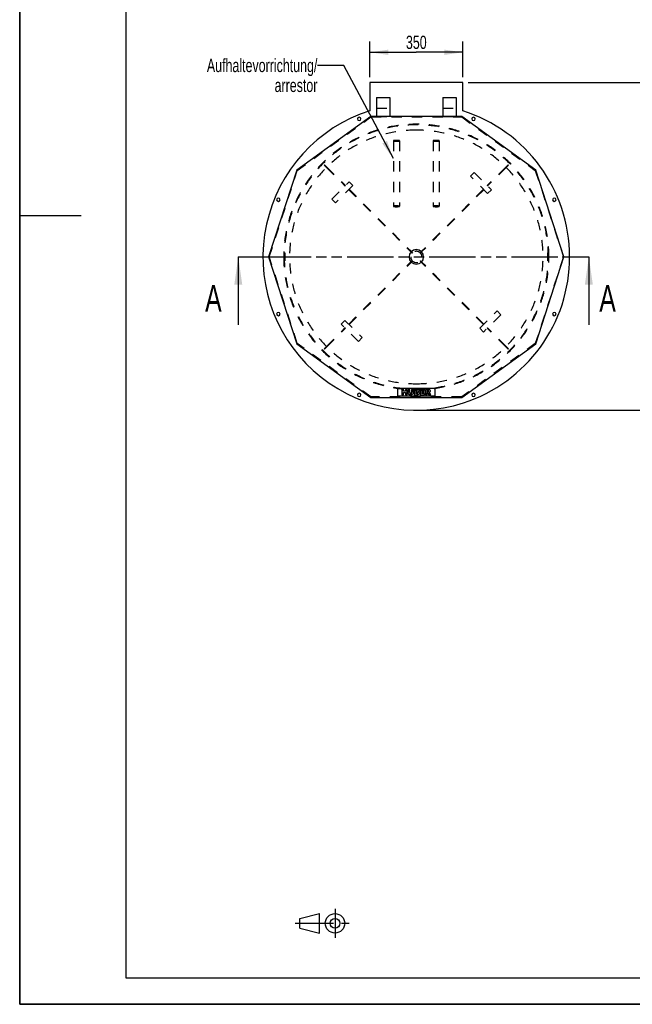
# Model space of a CAD drawing. Header units: millimetres. Extents: x 0 to 4200, y 0 to 5940.
# Tile 1 of 3: x 0 to 2308, y 0 to 3708. Entities that reach past the tile are written whole.
import ezdxf

# ---------------------------------------------------------------- set-up
doc = ezdxf.new("R2010")
doc.units = ezdxf.units.MM
doc.header["$LTSCALE"] = 387.2
for name, pattern in [('CENTER', [0.6, 0.375, -0.075, 0.075, -0.075]), ('HIDDEN', [0.2, 0.1, -0.1]), ('PHANTOM', [0.8, 0.45, -0.05, 0.1, -0.05, 0.1, -0.05])]:
    doc.linetypes.add(name, pattern=pattern)
doc.layers.get('0').update_dxf_attribs({"linetype": 'CONTINUOUS'})
for name, color, linetype in [('050_DIMENSIONING', 7, 'CONTINUOUS'), ('053_NOTES', 7, 'CONTINUOUS'), ('_ACHSEN', 7, 'CONTINUOUS'), ('_KURVEN', 7, 'CONTINUOUS'), ('DEFAULT_2', 8, 'HIDDEN'), ('HATCHING_BL0', 7, 'CONTINUOUS')]:
    doc.layers.add(name, color=color, linetype=linetype)
doc.styles.get("Standard").update_dxf_attribs({"font": 'txt', "width": 0.7})
doc.dimstyles.new('DIMSTYLE_3', dxfattribs={"dimtxt": 50, "dimasz": 70, "dimexe": 2, "dimexo": 1, "dimtad": 1, "dimdec": 1, "dimtxsty": 'STANDARD', "dimblk": '_FILLED', "dimblk1": '_FILLED', "dimblk2": '_FILLED', "dimcen": 0.09, "dimadec": 1, "dimazin": 2, "dimtp": 0.5, "dimtm": 0.5, "dimtfac": 1, "dimtdec": 1, "dimtofl": 0, "dimtmove": 0, "dimatfit": 3, "dimldrblk": '_FILLED', "dimfxl": 1, "dimtolj": 1, "dimarcsym": 0})
doc.dimstyles.new('DIMSTYLE_5', dxfattribs={"dimtxt": 50, "dimasz": 70, "dimexe": 2, "dimexo": 1, "dimtad": 1, "dimdec": 0, "dimtxsty": 'STANDARD', "dimblk": '_FILLED', "dimblk1": '_FILLED', "dimblk2": '_FILLED', "dimcen": 0.09, "dimadec": 1, "dimazin": 2, "dimtp": 1.2, "dimtm": 1.2, "dimtfac": 1, "dimtdec": 0, "dimtofl": 0, "dimtmove": 0, "dimatfit": 3, "dimldrblk": '_FILLED', "dimfxl": 1, "dimtolj": 1, "dimarcsym": 0})
doc.dimstyles.get("Standard").update_dxf_attribs({"dimtxt": 50, "dimasz": 70, "dimexe": 2, "dimexo": 1, "dimtad": 1, "dimdec": 1, "dimtxsty": 'STANDARD', "dimblk": '_FILLED', "dimblk1": '_FILLED', "dimblk2": '_FILLED', "dimcen": 0.09, "dimadec": 1, "dimazin": 2, "dimtol": 1, "dimtp": 0.1, "dimtm": 0.1, "dimtfac": 1, "dimtdec": 1, "dimtofl": 0, "dimtmove": 0, "dimatfit": 3, "dimldrblk": '_FILLED', "dimfxl": 1, "dimtolj": 1, "dimarcsym": 0})

# ---------------------------------------------------------------- blocks, each defined once
blk = doc.blocks.new('_FILLED')
at = {"color": 0, "linetype": 'BYBLOCK'}
blk.add_solid([(0, 0), (-1, 0.143), (-1, -0.143)], dxfattribs=at)
blk = doc.blocks.new('*D3')
at = {"layer": '050_DIMENSIONING', "color": 2, "linetype": 'CONTINUOUS'}
for p, q in [((1318.9, 3490.9), (1318.9, 3625.2)), ((1668.9, 3490.9), (1668.9, 3625.2)), ((1318.9, 3585.2), (1493.9, 3585.2)), ((1668.9, 3585.2), (1493.9, 3585.2))]:
    blk.add_line(p, q, dxfattribs=at)
at = {"layer": '050_DIMENSIONING', "color": 2, "linetype": 'CONTINUOUS', "xscale": 70, "yscale": 70, "zscale": 70, "rotation": 180}
blk.add_blockref('_FILLED', (1318.9, 3585.2), dxfattribs=at)
at = {"layer": '050_DIMENSIONING', "color": 2, "linetype": 'CONTINUOUS', "xscale": 70, "yscale": 70, "zscale": 70}
blk.add_blockref('_FILLED', (1668.9, 3585.2), dxfattribs=at)
at = {"layer": '050_DIMENSIONING', "color": 2, "linetype": 'CONTINUOUS', "insert": (1493.9, 3647.7), "char_height": 50, "width": 166.071, "attachment_point": 2, "line_spacing_factor": 0.9}
blk.add_mtext('350', dxfattribs=at)
blk = doc.blocks.new('*D5')
at = {"layer": '050_DIMENSIONING', "color": 2, "linetype": 'CONTINUOUS'}
for p, q in [((1688.9, 3470.9), (2449.6, 3470.9)), ((2409.6, 3470.9), (2409.6, 2854)), ((2409.6, 2237.1), (2409.6, 2854)), ((1513.9, 2237.1), (2449.6, 2237.1))]:
    blk.add_line(p, q, dxfattribs=at)
at = {"layer": '050_DIMENSIONING', "color": 2, "linetype": 'CONTINUOUS', "xscale": 70, "yscale": 70, "zscale": 70}
for p, rotation in [((2409.6, 3470.9), 90), ((2409.6, 2237.1), 270)]:
    blk.add_blockref('_FILLED', p, dxfattribs=dict(at, rotation=rotation))
at = {"layer": '050_DIMENSIONING', "color": 2, "linetype": 'CONTINUOUS', "insert": (2347.1, 2854), "char_height": 50, "width": 214.286, "attachment_point": 2, "rotation": 90, "line_spacing_factor": 0.9}
blk.add_mtext('1234', dxfattribs=at)
blk = doc.blocks.new('PROJEKTIONSMETHODE_1_BL2', base_point=(1140, 305))
at = {"color": 2, "linetype": 'CONTINUOUS'}
for p, q in [((1055.7, 323.3), (1129, 341.7)), ((1129, 268.3), (1129, 341.7)), ((1055.7, 286.7), (1055.7, 323.3)), ((1055.7, 286.7), (1129, 268.3))]:
    blk.add_line(p, q, dxfattribs=at)
at = {"color": 2, "linetype": 'CENTER'}
for p, q in [((1187.7, 360), (1187.7, 250)), ((1037.3, 305), (1242.7, 305))]:
    blk.add_line(p, q, dxfattribs=at)
at = {"color": 2, "linetype": 'CONTINUOUS'}
for radius in [36.7, 18.3]:
    blk.add_circle((1187.7, 305), radius, dxfattribs=at)
blk = doc.blocks.new('XSEC_FILLED')
at = {"color": 0, "linetype": 'BYBLOCK'}
blk.add_solid([(0, 0), (-1, 0.143), (-1, -0.143)], dxfattribs=at)
blk = doc.blocks.new('HATCHING_BL0', base_point=(1483.6, 2686.4))
at = {"layer": 'HATCHING_BL0', "color": 7, "linetype": 'PHANTOM'}
for p, q in [((823.4, 2814.6), (923.4, 2814.6)), ((923.4, 2814.6), (2043.8, 2814.6)), ((2043.8, 2814.6), (2143.8, 2814.6))]:
    blk.add_line(p, q, dxfattribs=at)
at = {"layer": 'HATCHING_BL0', "color": 7, "linetype": 'CONTINUOUS', "char_height": 100, "width": 128.571, "attachment_point": 1, "line_spacing_factor": 0.9}
for insert in [(698.4, 2708.2), (2183.1, 2708.2)]:
    blk.add_mtext('A', dxfattribs=dict(at, insert=insert))
at = {"layer": 'HATCHING_BL0', "color": 7, "linetype": 'CONTINUOUS'}
for points in [[(823.4, 2814.6), (823.4, 2558.2)], [(2143.8, 2814.6), (2143.8, 2558.2)]]:
    blk.add_leader(points, dimstyle='STANDARD', override={"dimasz": 105, "dimtad": 0, "dimldrblk": 'XSEC_FILLED'}, dxfattribs=at)

msp = doc.modelspace()

# ---------------------------------------------------------------- linework, layer by layer
at = {"color": 7, "linetype": 'CONTINUOUS'}
for p, q in [((0, 0), (0, 5940)), ((0, 0), (0, 5940)), ((1343.9, 3414.58), (1343.9, 3394.58)), ((1343.9, 3414.58), (1393.9, 3414.58)), ((1393.9, 3414.58), (1393.9, 3394.58)), ((1593.9, 3414.58), (1593.9, 3394.58)), ((1593.9, 3414.58), (1643.9, 3414.58)), ((1643.9, 3414.58), (1643.9, 3394.58)), ((1343.9, 3394.58), (1343.9, 3343.58)), ((1393.9, 3394.58), (1393.9, 3343.58)), ((1593.9, 3394.58), (1593.9, 3343.58)), ((1643.9, 3394.58), (1643.9, 3343.58)), ((1322.02, 3343.58), (1043.91, 3141.52)), ((1665.78, 3343.58), (1322.02, 3343.58)), ((1943.9, 3141.52), (1665.78, 3343.58)), ((1043.91, 3141.52), (937.68, 2814.58)), ((2050.12, 2814.58), (1943.9, 3141.52)), ((937.68, 2814.58), (1043.91, 2487.64)), ((1943.9, 2487.64), (2050.12, 2814.58)), ((1043.91, 2487.64), (1322.02, 2285.58)), ((1665.78, 2285.58), (1943.9, 2487.64)), ((1322.02, 2285.58), (1665.78, 2285.58)), ((0, 0), (4200, 0)), ((0, 0), (4200, 0))]:
    msp.add_line(p, q, dxfattribs=at)
at = {"color": 3, "linetype": 'CONTINUOUS'}
for p, q in [((0, 5900), (0, 2970)), ((0, 2970), (0, 0)), ((0, 2970), (232, 2970)), ((4180, 0), (0, 0))]:
    msp.add_line(p, q, dxfattribs=at)
at = {"color": 5, "linetype": 'CONTINUOUS'}
for p, q in [((400, 5800), (400, 100)), ((400, 100), (4080, 100))]:
    msp.add_line(p, q, dxfattribs=at)
at = {"layer": '_ACHSEN', "color": 7, "linetype": 'CONTINUOUS'}
for p, q in [((1318.9, 3470.93), (1318.9, 3364.93)), ((1668.9, 3470.93), (1318.9, 3470.93)), ((1668.9, 3364.93), (1668.9, 3470.93))]:
    msp.add_line(p, q, dxfattribs=at)
at = {"layer": '_ACHSEN', "color": 8, "linetype": 'HIDDEN'}
for p, q in [((1146.71, 3160.35), (1148.13, 3161.77)), ((1839.68, 3161.77), (1841.09, 3160.35)), ((996.4, 2799.58), (996.4, 2829.58)), ((996.4, 2829.58), (996.63, 2829.58)), ((996.4, 2821.08), (998.4, 2821.08)), ((996.4, 2821.08), (996.4, 2814.58)), ((996.63, 2829.58), (996.65, 2829.58)), ((996.65, 2829.58), (998.4, 2829.58)), ((998.4, 2829.58), (998.4, 2799.58)), ((998.4, 2821.08), (998.4, 2808.08)), ((1478.2, 2828.86), (1479.62, 2830.28)), ((1508.18, 2830.28), (1509.6, 2828.86)), ((1989.4, 2799.58), (1989.4, 2829.58)), ((1991.15, 2829.58), (1989.4, 2829.58)), ((1991.4, 2821.08), (1989.4, 2821.08)), ((1989.4, 2808.08), (1989.4, 2821.08)), ((1991.17, 2829.58), (1991.15, 2829.58)), ((1991.4, 2829.58), (1991.17, 2829.58)), ((1991.4, 2829.58), (1991.4, 2799.58)), ((1991.4, 2814.58), (1991.4, 2821.08)), ((996.4, 2814.58), (996.4, 2808.08)), ((996.4, 2808.08), (998.4, 2808.08)), ((996.4, 2799.58), (996.63, 2799.58)), ((996.63, 2799.58), (996.65, 2799.58)), ((996.65, 2799.58), (998.4, 2799.58)), ((1479.62, 2798.88), (1478.2, 2800.3)), ((1509.6, 2800.3), (1508.18, 2798.88)), ((1991.4, 2808.08), (1989.4, 2808.08)), ((1991.15, 2799.58), (1989.4, 2799.58)), ((1991.17, 2799.58), (1991.15, 2799.58)), ((1991.4, 2799.58), (1991.17, 2799.58)), ((1991.4, 2808.08), (1991.4, 2814.58)), ((1148.13, 2467.39), (1146.71, 2468.8)), ((1841.09, 2468.8), (1839.68, 2467.39))]:
    msp.add_line(p, q, dxfattribs=at)
at = {"layer": '_ACHSEN', "color": 7, "linetype": 'CONTINUOUS'}
for centre, radius, start, end in [((1493.9, 2814.58), 577.5, 107.6397, 287.88717), ((1278.64, 3334.26), 6.5, 0, 180), ((1493.9, 2814.58), 577.5, 287.88717, 72.3603), ((1709.16, 3334.26), 6.5, 0, 180), ((1278.64, 3334.26), 6.5, 180, 360), ((1709.16, 3334.26), 6.5, 180, 360), ((974.22, 3029.84), 6.5, 0, 180), ((974.22, 3029.84), 6.5, 180, 360), ((2013.58, 3029.84), 6.5, 0, 180), ((2013.58, 3029.84), 6.5, 180, 360), ((1493.9, 2814.58), 27.5, 0, 180), ((1493.9, 2814.58), 27.5, 180, 360), ((974.22, 2599.32), 6.5, 0, 180), ((974.22, 2599.32), 6.5, 180, 360), ((2013.58, 2599.32), 6.5, 0, 180), ((2013.58, 2599.32), 6.5, 180, 360), ((1278.64, 2294.9), 6.5, 0, 180), ((1709.16, 2294.9), 6.5, 0, 180), ((1278.64, 2294.9), 6.5, 180, 360), ((1709.16, 2294.9), 6.5, 180, 360)]:
    msp.add_arc(centre, radius, start, end, dxfattribs=at)
at = {"layer": '_ACHSEN', "color": 8, "linetype": 'HIDDEN'}
for start, end in [(0, 180), (0, 180), (180, 360), (180, 360)]:
    msp.add_arc((1493.9, 2814.58), 21.2, start, end, dxfattribs=at)
at = {"layer": '_KURVEN', "color": 4, "linetype": 'CONTINUOUS'}
for p, q in [((1423.9, 2320.58), (1563.9, 2320.58)), ((1423.9, 2290.58), (1423.9, 2320.58)), ((1439.81, 2315.58), (1439.81, 2295.58)), ((1445.99, 2315.58), (1439.81, 2315.58)), ((1445.99, 2308.58), (1445.99, 2315.58)), ((1452.74, 2308.58), (1445.99, 2308.58)), ((1445.99, 2295.58), (1445.99, 2303.67)), ((1445.99, 2303.67), (1452.74, 2303.67)), ((1458.95, 2315.58), (1452.74, 2315.58)), ((1452.74, 2315.58), (1452.74, 2308.58)), ((1452.74, 2303.67), (1452.74, 2295.58)), ((1458.95, 2295.58), (1458.95, 2315.58)), ((1469.24, 2315.58), (1463.07, 2315.58)), ((1463.07, 2315.58), (1463.07, 2303.66)), ((1469.24, 2303.37), (1469.24, 2315.58)), ((1482.24, 2315.58), (1476.07, 2315.58)), ((1476.07, 2315.58), (1476.07, 2303.37)), ((1482.24, 2303.66), (1482.24, 2315.58)), ((1486.34, 2315.58), (1486.34, 2295.58)), ((1497.91, 2315.58), (1486.34, 2315.58)), ((1492.58, 2307.74), (1492.58, 2311.53)), ((1492.58, 2311.53), (1495.31, 2311.53)), ((1495.27, 2307.74), (1492.58, 2307.74)), ((1492.58, 2299.88), (1492.58, 2303.93)), ((1492.58, 2303.93), (1495.72, 2303.93)), ((1495.73, 2299.88), (1492.58, 2299.88)), ((1508.05, 2315.58), (1508.05, 2295.58)), ((1524.61, 2315.58), (1508.05, 2315.58)), ((1514.24, 2308.13), (1514.24, 2311.31)), ((1514.24, 2311.31), (1524.61, 2311.31)), ((1523.86, 2308.13), (1514.24, 2308.13)), ((1514.24, 2300.11), (1514.24, 2304.05)), ((1514.24, 2304.05), (1523.86, 2304.05)), ((1524.91, 2300.11), (1514.24, 2300.11)), ((1523.86, 2304.05), (1523.86, 2308.13)), ((1524.61, 2311.31), (1524.61, 2315.58)), ((1524.91, 2295.58), (1524.91, 2300.11)), ((1538.62, 2315.58), (1528.32, 2315.58)), ((1528.32, 2315.58), (1528.32, 2295.58)), ((1534.53, 2311.54), (1537.24, 2311.54)), ((1534.53, 2307.48), (1534.53, 2311.54)), ((1537.13, 2307.48), (1534.53, 2307.48)), ((1534.53, 2295.58), (1534.53, 2303.7)), ((1534.53, 2303.7), (1535.07, 2303.7)), ((1537.71, 2301.69), (1541.01, 2295.58)), ((1547.99, 2295.58), (1544.99, 2301.36)), ((1563.9, 2320.58), (1563.9, 2290.58)), ((1563.9, 2290.58), (1423.9, 2290.58)), ((1439.81, 2295.58), (1445.99, 2295.58)), ((1452.74, 2295.58), (1458.95, 2295.58)), ((1486.34, 2295.58), (1497.01, 2295.58)), ((1508.05, 2295.58), (1524.91, 2295.58)), ((1528.32, 2295.58), (1534.53, 2295.58)), ((1541.01, 2295.58), (1547.99, 2295.58))]:
    msp.add_line(p, q, dxfattribs=at)
for points in [[(1463.64, 2300.27), (1463.26, 2301.56), (1463.07, 2302.67), (1463.07, 2303.66)], [(1464.95, 2297.97), (1464.31, 2298.72), (1463.87, 2299.48), (1463.64, 2300.27)], [(1469.24, 2303.37), (1469.24, 2302.28), (1469.54, 2301.43), (1470.14, 2300.82)], [(1470.14, 2300.82), (1470.74, 2300.2), (1471.58, 2299.9), (1472.66, 2299.9)], [(1472.66, 2299.9), (1473.72, 2299.9), (1474.56, 2300.2), (1475.16, 2300.8)], [(1475.16, 2300.8), (1475.76, 2301.41), (1476.07, 2302.26), (1476.07, 2303.37)], [(1481.68, 2300.31), (1481.31, 2299.26), (1480.74, 2298.35), (1479.94, 2297.56)], [(1482.24, 2303.66), (1482.24, 2302.47), (1482.05, 2301.36), (1481.68, 2300.31)], [(1495.27, 2307.74), (1496.22, 2307.74), (1496.89, 2307.9), (1497.27, 2308.23)], [(1497.27, 2311.04), (1496.89, 2311.36), (1496.23, 2311.53), (1495.31, 2311.53)], [(1497.98, 2303.38), (1497.54, 2303.74), (1496.79, 2303.93), (1495.72, 2303.93)], [(1495.73, 2299.88), (1496.79, 2299.88), (1497.54, 2300.05), (1497.98, 2300.44)], [(1497.84, 2309.67), (1497.84, 2310.25), (1497.65, 2310.71), (1497.27, 2311.04)], [(1497.27, 2308.23), (1497.65, 2308.55), (1497.84, 2309.04), (1497.84, 2309.67)], [(1497.91, 2315.58), (1499.84, 2315.58), (1501.31, 2315.1), (1502.35, 2314.15)], [(1498.63, 2301.96), (1498.63, 2302.55), (1498.42, 2303.03), (1497.98, 2303.38)], [(1497.98, 2300.44), (1498.42, 2300.82), (1498.63, 2301.32), (1498.63, 2301.96)], [(1502.8, 2307.56), (1502.3, 2306.98), (1501.58, 2306.55), (1500.64, 2306.22)], [(1500.64, 2306.22), (1502.07, 2305.87), (1503.12, 2305.28), (1503.81, 2304.43)], [(1502.35, 2314.15), (1503.38, 2313.19), (1503.9, 2312.01), (1503.9, 2310.6)], [(1503.9, 2310.6), (1503.9, 2309.41), (1503.53, 2308.4), (1502.8, 2307.56)], [(1503.81, 2304.43), (1504.49, 2303.59), (1504.83, 2302.54), (1504.83, 2301.27)], [(1504.83, 2301.27), (1504.83, 2300.23), (1504.58, 2299.29), (1504.1, 2298.47)], [(1536.58, 2303.22), (1536.14, 2303.53), (1535.63, 2303.7), (1535.07, 2303.7)], [(1537.71, 2301.69), (1537.28, 2302.48), (1536.92, 2302.99), (1536.58, 2303.22)], [(1537.13, 2307.48), (1537.41, 2307.48), (1537.95, 2307.56), (1538.77, 2307.74)], [(1539.55, 2311.02), (1539.14, 2311.36), (1538.36, 2311.54), (1537.24, 2311.54)], [(1538.62, 2315.58), (1540.53, 2315.58), (1541.99, 2315.42), (1543, 2315.09)], [(1538.77, 2307.74), (1539.18, 2307.83), (1539.51, 2308.04), (1539.77, 2308.37)], [(1540.16, 2309.54), (1540.16, 2310.18), (1539.96, 2310.67), (1539.55, 2311.02)], [(1539.77, 2308.37), (1540.03, 2308.7), (1540.16, 2309.1), (1540.16, 2309.54)], [(1543.7, 2305.19), (1543.18, 2304.87), (1542.45, 2304.61), (1541.53, 2304.41)], [(1541.53, 2304.41), (1542.26, 2304.15), (1542.81, 2303.9), (1543.14, 2303.66)], [(1543, 2315.09), (1544.01, 2314.76), (1544.81, 2314.15), (1545.44, 2313.26)], [(1543.14, 2303.66), (1543.37, 2303.49), (1543.7, 2303.15), (1544.13, 2302.6)], [(1545.65, 2307.15), (1545.18, 2306.34), (1544.53, 2305.69), (1543.7, 2305.19)], [(1544.13, 2302.6), (1544.56, 2302.07), (1544.84, 2301.66), (1544.99, 2301.36)], [(1545.44, 2313.26), (1546.06, 2312.37), (1546.37, 2311.3), (1546.37, 2310.03)], [(1546.37, 2310.03), (1546.37, 2308.91), (1546.12, 2307.95), (1545.65, 2307.15)], [(1467.08, 2296.25), (1466.3, 2296.66), (1465.59, 2297.23), (1464.95, 2297.97)], [(1469.96, 2295.44), (1468.81, 2295.58), (1467.84, 2295.84), (1467.08, 2296.25)], [(1473.15, 2295.24), (1472.17, 2295.24), (1471.1, 2295.31), (1469.96, 2295.44)], [(1477.47, 2295.91), (1476.27, 2295.47), (1474.83, 2295.24), (1473.15, 2295.24)], [(1479.94, 2297.56), (1479.15, 2296.77), (1478.33, 2296.22), (1477.47, 2295.91)], [(1499.78, 2295.85), (1498.39, 2295.66), (1497.46, 2295.58), (1497.01, 2295.58)], [(1502.13, 2296.51), (1501.61, 2296.21), (1500.82, 2295.99), (1499.78, 2295.85)], [(1504.1, 2298.47), (1503.61, 2297.64), (1502.96, 2296.98), (1502.13, 2296.51)]]:
    msp.add_open_spline(points, degree=3, dxfattribs=at)
at = {"layer": 'DEFAULT_2', "color": 8, "linetype": 'HIDDEN'}
for p, q in [((1343.9, 3374.58), (1393.9, 3374.58)), ((1593.9, 3374.58), (1643.9, 3374.58)), ((1045.61, 3140.28), (1322.67, 3341.58)), ((1322.67, 3341.58), (1665.13, 3341.58)), ((1343.9, 3343.58), (1393.9, 3343.58)), ((1593.9, 3343.58), (1643.9, 3343.58)), ((1665.13, 3341.58), (1942.19, 3140.28)), ((1407.4, 3252.08), (1407.4, 3005.18)), ((1430.4, 3252.08), (1430.4, 3005.18)), ((1557.4, 3252.08), (1557.4, 3005.18)), ((1580.4, 3252.08), (1580.4, 3005.18)), ((1146.71, 3160.35), (1155.57, 3151.49)), ((1148.13, 3161.77), (1156.98, 3152.91)), ((1156.98, 3152.91), (1226.61, 3083.28)), ((1830.82, 3152.91), (1761.19, 3083.28)), ((1839.68, 3161.77), (1830.82, 3152.91)), ((1841.09, 3160.35), (1832.23, 3151.49)), ((939.78, 2814.58), (1045.61, 3140.28)), ((1155.57, 3151.49), (1225.2, 3081.87)), ((1697.55, 3118.64), (1711.69, 3132.78)), ((1762.6, 3053.58), (1697.55, 3118.64)), ((1711.69, 3132.78), (1776.74, 3067.72)), ((1832.23, 3151.49), (1762.6, 3081.87)), ((1942.19, 3140.28), (2048.02, 2814.58)), ((1175.7, 3032.37), (1240.76, 3097.42)), ((1254.9, 3083.28), (1189.85, 3018.23)), ((1225.2, 3081.87), (1226.61, 3083.28)), ((1240.76, 3097.42), (1254.9, 3083.28)), ((1761.19, 3083.28), (1762.6, 3081.87)), ((1239.34, 3067.72), (1240.76, 3069.14)), ((1239.34, 3067.72), (1473.77, 2833.3)), ((1240.76, 3069.14), (1475.18, 2834.72)), ((1747.05, 3069.14), (1512.63, 2834.72)), ((1748.46, 3067.72), (1514.03, 2833.3)), ((1747.05, 3069.14), (1748.46, 3067.72)), ((1776.74, 3067.72), (1762.6, 3053.58)), ((1189.85, 3018.23), (1175.7, 3032.37)), ((1473.77, 2833.3), (1478.2, 2828.86)), ((1475.18, 2834.72), (1479.62, 2830.28)), ((1512.63, 2834.72), (1508.18, 2830.28)), ((1514.03, 2833.3), (1509.6, 2828.86)), ((1045.61, 2488.88), (939.78, 2814.58)), ((1239.34, 2561.44), (1473.77, 2795.86)), ((1240.76, 2560.02), (1475.18, 2794.44)), ((1473.77, 2795.86), (1478.2, 2800.3)), ((1475.18, 2794.44), (1479.62, 2798.88)), ((1512.63, 2794.44), (1508.18, 2798.88)), ((1514.03, 2795.86), (1509.6, 2800.3)), ((1747.05, 2560.02), (1512.63, 2794.44)), ((1748.46, 2561.44), (1514.03, 2795.86)), ((2048.02, 2814.58), (1942.19, 2488.88)), ((1732.9, 2545.88), (1797.96, 2610.93)), ((1812.1, 2596.79), (1747.05, 2531.74)), ((1797.96, 2610.93), (1812.1, 2596.79)), ((1211.06, 2561.44), (1225.2, 2575.58)), ((1276.11, 2496.38), (1211.06, 2561.44)), ((1225.2, 2575.58), (1290.25, 2510.52)), ((1240.76, 2560.02), (1239.34, 2561.44)), ((1748.46, 2561.44), (1747.05, 2560.02)), ((1155.57, 2477.67), (1225.2, 2547.29)), ((1156.98, 2476.24), (1226.61, 2545.88)), ((1226.61, 2545.88), (1225.2, 2547.29)), ((1747.05, 2531.74), (1732.9, 2545.88)), ((1762.6, 2547.29), (1761.19, 2545.88)), ((1830.82, 2476.24), (1761.19, 2545.88)), ((1832.23, 2477.67), (1762.6, 2547.29)), ((1322.67, 2287.58), (1045.61, 2488.88)), ((1290.25, 2510.52), (1276.11, 2496.38)), ((1942.19, 2488.88), (1665.13, 2287.58)), ((1146.71, 2468.8), (1155.57, 2477.67)), ((1148.13, 2467.39), (1156.98, 2476.24)), ((1839.68, 2467.39), (1830.82, 2476.24)), ((1841.09, 2468.8), (1832.23, 2477.67)), ((1665.13, 2287.58), (1322.67, 2287.58))]:
    msp.add_line(p, q, dxfattribs=at)
for radius, start, end in [(499.5, 0, 180), (497.5, 0, 180), (497.5, 0, 180), (477.5, 90, 270), (477.5, 270, 90), (499.5, 180, 360), (497.5, 180, 360), (497.5, 180, 360)]:
    msp.add_arc((1493.9, 2814.58), radius, start, end, dxfattribs=at)
for points, knots in [([(1418.9, 3253.56), (1417.43, 3253.56), (1414.72, 3253.49), (1411.53, 3253.25), (1409.45, 3252.94), (1408.5, 3252.73), (1407.92, 3252.53), (1407.61, 3252.38), (1407.4, 3252.2), (1407.4, 3252.08)], [0, 0, 0, 0, 0.3742494, 0.6925866, 0.815651, 0.9085701, 0.9429139, 0.9691155, 1, 1, 1, 1]), ([(1407.4, 3252.08), (1407.4, 3251.96), (1407.61, 3251.78), (1407.92, 3251.63), (1408.5, 3251.43), (1409.45, 3251.22), (1411.53, 3250.91), (1414.72, 3250.67), (1417.43, 3250.6), (1418.9, 3250.6)], [0, 0, 0, 0, 0.0308845, 0.0570861, 0.0914299, 0.184349, 0.3074134, 0.6257506, 1, 1, 1, 1]), ([(1430.4, 3252.08), (1430.4, 3252.2), (1430.19, 3252.38), (1429.88, 3252.53), (1429.31, 3252.73), (1428.35, 3252.94), (1426.28, 3253.25), (1423.08, 3253.49), (1420.37, 3253.56), (1418.9, 3253.56)], [0, 0, 0, 0, 0.0308845, 0.0570861, 0.0914299, 0.184349, 0.3074134, 0.6257506, 1, 1, 1, 1]), ([(1418.9, 3250.6), (1420.37, 3250.6), (1423.08, 3250.67), (1426.28, 3250.91), (1428.35, 3251.22), (1429.31, 3251.43), (1429.88, 3251.63), (1430.19, 3251.78), (1430.4, 3251.96), (1430.4, 3252.08)], [0, 0, 0, 0, 0.3742494, 0.6925866, 0.815651, 0.9085701, 0.9429139, 0.9691155, 1, 1, 1, 1]), ([(1568.9, 3253.56), (1567.43, 3253.56), (1564.72, 3253.49), (1561.53, 3253.25), (1559.45, 3252.94), (1558.5, 3252.73), (1557.92, 3252.53), (1557.61, 3252.38), (1557.4, 3252.2), (1557.4, 3252.08)], [0, 0, 0, 0, 0.3742494, 0.6925866, 0.815651, 0.9085701, 0.9429139, 0.9691155, 1, 1, 1, 1]), ([(1557.4, 3252.08), (1557.4, 3251.96), (1557.61, 3251.78), (1557.92, 3251.63), (1558.5, 3251.43), (1559.45, 3251.22), (1561.53, 3250.91), (1564.72, 3250.67), (1567.43, 3250.6), (1568.9, 3250.6)], [0, 0, 0, 0, 0.0308845, 0.0570861, 0.0914299, 0.184349, 0.3074134, 0.6257506, 1, 1, 1, 1]), ([(1580.4, 3252.08), (1580.4, 3252.2), (1580.19, 3252.38), (1579.88, 3252.53), (1579.31, 3252.73), (1578.35, 3252.94), (1576.28, 3253.25), (1573.08, 3253.49), (1570.37, 3253.56), (1568.9, 3253.56)], [0, 0, 0, 0, 0.0308845, 0.0570861, 0.0914299, 0.184349, 0.3074134, 0.6257506, 1, 1, 1, 1]), ([(1568.9, 3250.6), (1570.37, 3250.6), (1573.08, 3250.67), (1576.28, 3250.91), (1578.35, 3251.22), (1579.31, 3251.43), (1579.88, 3251.63), (1580.19, 3251.78), (1580.4, 3251.96), (1580.4, 3252.08)], [0, 0, 0, 0, 0.3742494, 0.6925866, 0.815651, 0.9085701, 0.9429139, 0.9691155, 1, 1, 1, 1]), ([(1418.9, 3006.66), (1417.43, 3006.66), (1414.72, 3006.59), (1411.53, 3006.35), (1409.45, 3006.04), (1408.5, 3005.83), (1407.92, 3005.63), (1407.61, 3005.48), (1407.4, 3005.3), (1407.4, 3005.18)], [0, 0, 0, 0, 0.3742494, 0.6925866, 0.815651, 0.9085701, 0.9429139, 0.9691155, 1, 1, 1, 1]), ([(1407.4, 3005.18), (1407.4, 3005.06), (1407.61, 3004.88), (1407.92, 3004.73), (1408.5, 3004.53), (1409.45, 3004.32), (1411.53, 3004.01), (1414.72, 3003.77), (1417.43, 3003.7), (1418.9, 3003.7)], [0, 0, 0, 0, 0.0308845, 0.0570861, 0.0914299, 0.184349, 0.3074134, 0.6257506, 1, 1, 1, 1]), ([(1430.4, 3005.18), (1430.4, 3005.3), (1430.19, 3005.48), (1429.88, 3005.63), (1429.31, 3005.83), (1428.35, 3006.04), (1426.28, 3006.35), (1423.08, 3006.59), (1420.37, 3006.66), (1418.9, 3006.66)], [0, 0, 0, 0, 0.0308845, 0.0570861, 0.0914299, 0.184349, 0.3074134, 0.6257506, 1, 1, 1, 1]), ([(1418.9, 3003.7), (1420.37, 3003.7), (1423.08, 3003.77), (1426.28, 3004.01), (1428.35, 3004.32), (1429.31, 3004.53), (1429.88, 3004.73), (1430.19, 3004.88), (1430.4, 3005.06), (1430.4, 3005.18)], [0, 0, 0, 0, 0.3742494, 0.6925866, 0.815651, 0.9085701, 0.9429139, 0.9691155, 1, 1, 1, 1]), ([(1568.9, 3006.66), (1567.43, 3006.66), (1564.72, 3006.59), (1561.53, 3006.35), (1559.45, 3006.04), (1558.5, 3005.83), (1557.92, 3005.63), (1557.61, 3005.48), (1557.4, 3005.3), (1557.4, 3005.18)], [0, 0, 0, 0, 0.3742494, 0.6925866, 0.815651, 0.9085701, 0.9429139, 0.9691155, 1, 1, 1, 1]), ([(1557.4, 3005.18), (1557.4, 3005.06), (1557.61, 3004.88), (1557.92, 3004.73), (1558.5, 3004.53), (1559.45, 3004.32), (1561.53, 3004.01), (1564.72, 3003.77), (1567.43, 3003.7), (1568.9, 3003.7)], [0, 0, 0, 0, 0.0308845, 0.0570861, 0.0914299, 0.184349, 0.3074134, 0.6257506, 1, 1, 1, 1]), ([(1580.4, 3005.18), (1580.4, 3005.3), (1580.19, 3005.48), (1579.88, 3005.63), (1579.31, 3005.83), (1578.35, 3006.04), (1576.28, 3006.35), (1573.08, 3006.59), (1570.37, 3006.66), (1568.9, 3006.66)], [0, 0, 0, 0, 0.0308845, 0.0570861, 0.0914299, 0.184349, 0.3074134, 0.6257506, 1, 1, 1, 1]), ([(1568.9, 3003.7), (1570.37, 3003.7), (1573.08, 3003.77), (1576.28, 3004.01), (1578.35, 3004.32), (1579.31, 3004.53), (1579.88, 3004.73), (1580.19, 3004.88), (1580.4, 3005.06), (1580.4, 3005.18)], [0, 0, 0, 0, 0.3742494, 0.6925866, 0.815651, 0.9085701, 0.9429139, 0.9691155, 1, 1, 1, 1])]:
    msp.add_open_spline(points, degree=3, knots=knots, dxfattribs=at)

# ---------------------------------------------------------------- block references
at = {"color": 2, "linetype": 'CONTINUOUS'}
msp.add_blockref('PROJEKTIONSMETHODE_1_BL2', (1140, 305), dxfattribs=at)
at = {"layer": 'HATCHING_BL0'}
msp.add_blockref('HATCHING_BL0', (1483.61, 2686.4), dxfattribs=at)

# ---------------------------------------------------------------- texts
at = {"layer": '053_NOTES', "color": 2, "linetype": 'CONTINUOUS', "insert": (1121.32, 3560.61), "char_height": 50, "width": 1021.4286, "attachment_point": 3, "line_spacing_factor": 0.9}
msp.add_mtext('Aufhaltevorrichtung/\\Parrestor', dxfattribs=at)

# ---------------------------------------------------------------- dimensions: what is measured, and where the dimension line sits
at = {"layer": '050_DIMENSIONING', "color": 2, "linetype": 'CONTINUOUS'}
for base, p1, p2, angle, dimstyle, picture, middle in [((1318.9, 3585.16), (1668.9, 3489.93), (1318.9, 3489.93), 180, 'DIMSTYLE_3', '*D3', (1486.76, 3585.16)), ((2409.56, 2237.08), (1687.9, 3470.93), (1512.9, 2237.08), 270, 'DIMSTYLE_5', '*D5', (2409.56, 2846.86))]:
    dim = msp.add_linear_dim(base=base, p1=p1, p2=p2, angle=angle, dimstyle=dimstyle, dxfattribs=at)
    dim.commit()
    dim.dimension.update_dxf_attribs({"geometry": picture, "text_midpoint": middle, "dimtype": 160})

# ---------------------------------------------------------------- leaders
at = {"layer": '053_NOTES', "color": 2, "linetype": 'CONTINUOUS'}
msp.add_leader([(1407.4, 3184.95), (1221.32, 3535.61), (1121.32, 3535.61)], dimstyle='STANDARD', override={"dimtad": 0}, dxfattribs=at)

doc.saveas('drawing.dxf')
